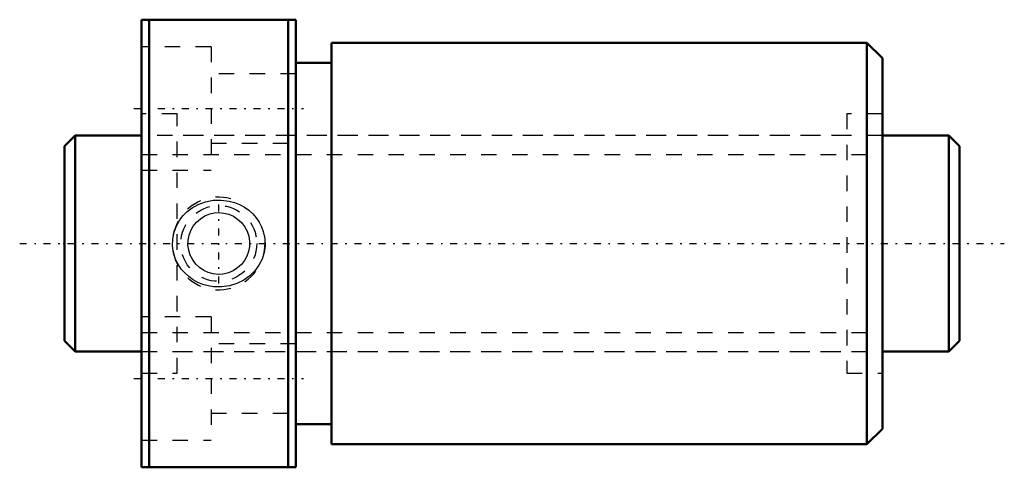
# Model space of a CAD drawing. Header units: millimetres. Extents: x -2.9 to 60.9, y -14.5 to 14.5.
import ezdxf

# ---------------------------------------------------------------- set-up
doc = ezdxf.new("R2010")
doc.units = ezdxf.units.MM
doc.linetypes.add('Center', pattern=[1.5, 0.45, -0.5, 0.05, -0.5])
doc.linetypes.add('Dashed', pattern=[2, 1, -1])
for name, color, linetype, lineweight in [('2d ConnectionPoints', 7, 'Continuous', 50), ('AM_0', 7, 'Continuous', 50), ('AM_5', 3, 'Continuous', 25), ('AM_7', 7, 'Center', 25), ('AM_9', 6, 'Dashed', 25)]:
    doc.layers.add(name, color=color, linetype=linetype, lineweight=lineweight)

# ---------------------------------------------------------------- blocks, each defined once
blk = doc.blocks.new('1_DK_1404_4RR0Nut_0_in_DK1404_4RRG1_58LC0_000_4')
at = {"layer": 'AM_0'}
for p, q in [((5, 14.5), (15, 14.5)), ((5, -14.5), (5, 14.5)), ((5.5, 14.5), (5.5, -14.5)), ((14.5, -14.5), (14.5, 14.5)), ((15, -14.5), (15, 14.5)), ((17.3, 13), (17.3, -13)), ((52, 13), (17.3, 13)), ((52, 13), (52, -13)), ((53, 12), (52, 13)), ((17.3, 11.7), (15, 11.7)), ((53, 12), (53, -12)), ((15, -11.7), (17.3, -11.7)), ((52, -13), (53, -12)), ((17.3, -13), (52, -13)), ((15, -14.5), (5, -14.5))]:
    blk.add_line(p, q, dxfattribs=at)
at = {"layer": 'AM_5', "linetype": 'Dashed'}
blk.add_arc((10, 0), 3, 75, 15, dxfattribs=at)
at = {"layer": 'AM_7'}
for p, q in [((4.5, 8.75), (15.5, 8.75)), ((10, -2.581), (10, 2.581)), ((4.5, -8.75), (15.5, -8.75))]:
    blk.add_line(p, q, dxfattribs=at)
at = {"layer": 'AM_9'}
for p, q in [((9.5, 12.75), (5, 12.75)), ((9.5, 12.75), (9.5, 4.75)), ((15, 11), (9.5, 11)), ((7.3, 8.4), (5, 8.4)), ((7.3, -8.4), (7.3, 8.4)), ((50.7, 8.4), (50.7, -8.4)), ((53, 8.4), (50.7, 8.4)), ((50.7, 7), (7.3, 7)), ((9.5, 6.5), (15, 6.5)), ((5, 4.75), (9.5, 4.75)), ((9.5, -4.75), (5, -4.75)), ((9.5, -4.75), (9.5, -12.75)), ((7.3, -7), (50.7, -7)), ((15, -6.5), (9.5, -6.5)), ((5, -8.4), (7.3, -8.4)), ((50.7, -8.4), (53, -8.4)), ((9.5, -11), (15, -11)), ((5, -12.75), (9.5, -12.75))]:
    blk.add_line(p, q, dxfattribs=at)
for points in [[(7.94, 2.05), (8.282, 2.312), (8.657, 2.523), (9.133, 2.701), (9.631, 2.801), (10.156, 2.818), (10.677, 2.749), (11.018, 2.654), (11.347, 2.521), (11.657, 2.352), (11.94, 2.151), (12.199, 1.918), (12.428, 1.657), (12.614, 1.383), (12.767, 1.088), (12.883, 0.778), (12.98, 0.322), (12.996, -0.143), (12.935, -0.584), (12.801, -1.009), (12.599, -1.408), (12.336, -1.769), (12.003, -2.099), (11.622, -2.373), (11.177, -2.595), (10.702, -2.744), (10.186, -2.817), (9.665, -2.805), (9.316, -2.748), (8.975, -2.652), (8.648, -2.519), (8.341, -2.35), (8.054, -2.146), (7.794, -1.911), (7.573, -1.657), (7.382, -1.377), (7.228, -1.077), (7.075, -0.626), (7.005, -0.156), (7.017, 0.294), (7.104, 0.735), (7.261, 1.15), (7.483, 1.535), (7.696, 1.806), (7.94, 2.05)], [(10, 2), (10.328, 1.973), (10.647, 1.893), (10.946, 1.762), (11.22, 1.585), (11.466, 1.36), (11.672, 1.097), (11.834, 0.796), (11.944, 0.472), (11.995, 0.141), (11.991, -0.193), (11.933, -0.512), (11.825, -0.818), (11.668, -1.103), (11.467, -1.359), (11.218, -1.586), (10.935, -1.768), (10.621, -1.901), (10.288, -1.979), (9.957, -1.999), (9.628, -1.965), (9.317, -1.88), (9.025, -1.746), (8.752, -1.563), (8.513, -1.338), (8.309, -1.067), (8.152, -0.765), (8.05, -0.442), (8.003, -0.105), (8.013, 0.223), (8.075, 0.544), (8.189, 0.848), (8.348, 1.128), (8.558, 1.385), (8.806, 1.605), (9.096, 1.784), (9.413, 1.912), (9.703, 1.978), (10, 2)]]:
    blk.add_lwpolyline(points, dxfattribs=at)
blk.add_circle((10, 0), 2.458, dxfattribs=at)
blk = doc.blocks.new('2_DK_1404_4RR05800_Shaft_0_in_DK1404_4RRG1_58LC0_000_4')
at = {"layer": 'AM_0'}
for p, q in [((0.7, 7), (0, 6.3)), ((5, 7), (0.7, 7)), ((0.7, 7), (0.7, -7)), ((57.3, 7), (53, 7)), ((58, 6.3), (57.3, 7)), ((57.3, 7), (57.3, -7)), ((0, 6.3), (0, -6.3)), ((58, 6.3), (58, -6.3)), ((0, -6.3), (0.7, -7)), ((57.3, -7), (58, -6.3)), ((0.7, -7), (5, -7)), ((53, -7), (57.3, -7))]:
    blk.add_line(p, q, dxfattribs=at)
at = {"layer": 'AM_5', "linetype": 'Dashed'}
for p, q in [((5, 5.773), (53, 5.773)), ((5, -5.773), (53, -5.773))]:
    blk.add_line(p, q, dxfattribs=at)
at = {"layer": 'AM_7'}
blk.add_line((-2.9, 0), (60.9, 0), dxfattribs=at)
at = {"layer": 'AM_9'}
for p, q in [((53, 7), (5, 7)), ((5, -7), (53, -7))]:
    blk.add_line(p, q, dxfattribs=at)

msp = doc.modelspace()

# ---------------------------------------------------------------- linework, layer by layer
at = {"layer": '2d ConnectionPoints'}
for p in [(0, 0), (5, 0)]:
    msp.add_point(p, dxfattribs=at)

# ---------------------------------------------------------------- block references
for name in ['1_DK_1404_4RR0Nut_0_in_DK1404_4RRG1_58LC0_000_4', '2_DK_1404_4RR05800_Shaft_0_in_DK1404_4RRG1_58LC0_000_4']:
    msp.add_blockref(name, (0, 0))

doc.saveas('drawing.dxf')
